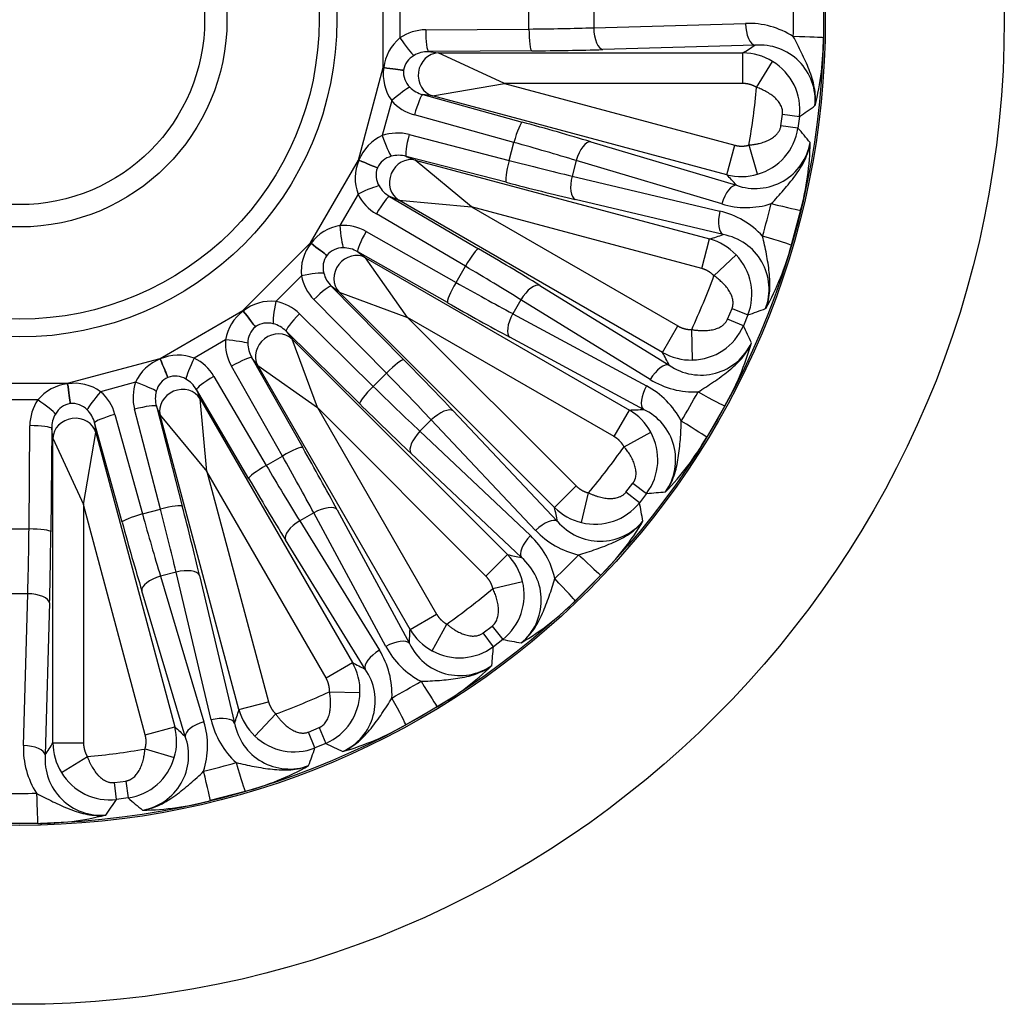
# Model space of a CAD drawing. Header units: millimetres. Extents: x 0 to 2285, y 0 to 1615.
# Tile 12 of 15: x 1617 to 1842, y 857 to 1082. Entities that reach past the tile are written whole.
import ezdxf

# ---------------------------------------------------------------- set-up
doc = ezdxf.new("R2010")
doc.units = ezdxf.units.MM
doc.header["$LTSCALE"] = 7.692308
doc.layers.add('CAP450C', color=7, linetype='Continuous')
doc.layers.add('Default', color=7, linetype='Continuous')

# ---------------------------------------------------------------- blocks, each defined once
blk = doc.blocks.new('SE2')
at = {"layer": 'CAP450C', "color": 7, "linetype": 'Continuous'}
for p, q in [((1699.79, 1071.29), (1699.79, 1093.17)), ((1703.59, 1086.38), (1703.59, 1078.09)), ((1800.35, 1086.35), (1800.35, 1078.12)), ((1733.06, 1080.1), (1733.06, 1084.36)), ((1747.87, 1084.08), (1747.87, 1080.39)), ((1709.47, 1079.92), (1733.06, 1080.1)), ((1747.87, 1080.39), (1782.58, 1081.38)), ((1784.69, 1076.39), (1749.98, 1075.4)), ((1733.7, 1075.11), (1710.11, 1074.93)), ((1710.11, 1074.93), (1712.32, 1074.64)), ((1712.32, 1074.64), (1781.96, 1074.64)), ((1727.48, 1067.65), (1712.32, 1074.64)), ((1781.96, 1067.65), (1781.96, 1074.64)), ((1694.13, 1050.16), (1699.79, 1071.29)), ((1699.79, 1071.29), (1699.9, 1071.28)), ((1699.9, 1071.27), (1699.79, 1071.29)), ((1699.9, 1071.27), (1699.9, 1071.28)), ((1785.09, 1066.77), (1788.72, 1072.71)), ((1704.41, 1070.69), (1704.41, 1070.68)), ((1711.03, 1064.82), (1727.48, 1067.65)), ((1781.96, 1067.65), (1727.48, 1067.65)), ((1727.48, 1067.65), (1780.1, 1053.55)), ((1708.81, 1065.12), (1731.56, 1058.83)), ((1711.03, 1064.82), (1708.81, 1065.12)), ((1778.29, 1046.8), (1711.03, 1064.82)), ((1701.71, 1063.75), (1699.56, 1055.74)), ((1729.65, 1054.17), (1706.91, 1060.46)), ((1790.67, 1058.01), (1791.01, 1060.61)), ((1791.01, 1060.61), (1794.9, 1060.12)), ((1794.9, 1060.12), (1794.55, 1057.47)), ((1794.55, 1057.47), (1790.67, 1058.01)), ((1705.71, 1055.99), (1728.55, 1050.06)), ((1728.55, 1050.06), (1729.65, 1054.17)), ((1747.21, 1054.34), (1780.48, 1044.4)), ((1778.29, 1046.8), (1780.1, 1053.55)), ((1785.32, 1046.91), (1783.36, 1053.59)), ((1705.03, 1051), (1707.1, 1050.15)), ((1727.87, 1045.07), (1705.03, 1051)), ((1683.19, 1031.22), (1694.13, 1050.16)), ((1694.13, 1050.16), (1694.23, 1050.12)), ((1694.23, 1050.11), (1694.13, 1050.16)), ((1694.23, 1050.11), (1694.23, 1050.12)), ((1707.1, 1050.15), (1774.36, 1032.12)), ((1719.93, 1039.47), (1707.1, 1050.15)), ((1743.87, 1050.07), (1742.92, 1046.51)), ((1777.15, 1040.12), (1743.87, 1050.07)), ((1698.43, 1048.38), (1698.43, 1048.38)), ((1742.92, 1046.51), (1776.71, 1038.48)), ((1694.03, 1042.38), (1689.88, 1035.2)), ((1701.24, 1041.86), (1721.58, 1029.9)), ((1703.31, 1041), (1701.24, 1041.86)), ((1763.62, 1006.19), (1703.31, 1041)), ((1703.31, 1041), (1719.93, 1039.47)), ((1777.46, 1033.11), (1743.67, 1041.14)), ((1718.54, 1025.9), (1698.2, 1037.85)), ((1772.55, 1025.37), (1719.93, 1039.47)), ((1719.93, 1039.47), (1767.11, 1012.24)), ((1795.16, 1038.68), (1793.03, 1030.73)), ((1695.88, 1033.84), (1716.41, 1022.21)), ((1667.72, 1015.75), (1683.19, 1031.22)), ((1683.19, 1031.22), (1683.28, 1031.15)), ((1683.28, 1031.14), (1683.19, 1031.22)), ((1683.28, 1031.14), (1683.28, 1031.15)), ((1772.55, 1025.37), (1774.36, 1032.12)), ((1686.89, 1028.38), (1686.88, 1028.38)), ((1693.94, 1029.2), (1695.71, 1027.84)), ((1714.46, 1017.57), (1693.94, 1029.2)), ((1775.35, 1023.71), (1780.39, 1028.51)), ((1695.71, 1027.84), (1756.02, 993.02)), ((1705.35, 1014.21), (1695.71, 1027.84)), ((1716.41, 1022.21), (1718.54, 1025.9)), ((1681.07, 1023.72), (1675.21, 1017.86)), ((1735.54, 1021.51), (1765.11, 1003.3)), ((1687.91, 1021.35), (1704.47, 1004.54)), ((1689.69, 1019.99), (1687.91, 1021.35)), ((1738.93, 970.75), (1689.69, 1019.99)), ((1689.69, 1019.99), (1705.35, 1014.21)), ((1700.49, 1001.46), (1683.94, 1018.27)), ((1731.21, 1018.25), (1729.37, 1015.05)), ((1760.78, 1000.03), (1731.21, 1018.25)), ((1648.77, 1004.81), (1667.72, 1015.75)), ((1667.72, 1015.75), (1667.79, 1015.66)), ((1667.78, 1015.65), (1667.72, 1015.75)), ((1667.78, 1015.65), (1667.79, 1015.66)), ((1680.66, 1015), (1697.47, 998.44)), ((1729.37, 1015.05), (1759.93, 998.56)), ((1778.47, 1013.81), (1779.48, 1016.23)), ((1779.48, 1016.23), (1783.11, 1014.76)), ((1783.11, 1014.76), (1782.08, 1012.28)), ((1752.52, 986.97), (1705.35, 1014.21)), ((1705.35, 1014.21), (1743.87, 975.69)), ((1782.08, 1012.28), (1778.47, 1013.81)), ((1670.56, 1012.05), (1670.55, 1012.05)), ((1677.58, 1011.02), (1678.94, 1009.25)), ((1694.39, 994.47), (1677.58, 1011.02)), ((1763.62, 1006.19), (1767.11, 1012.24)), ((1770.43, 1004.47), (1770.26, 1011.43)), ((1663.74, 1009.05), (1656.56, 1004.91)), ((1678.94, 1009.25), (1728.18, 960.01)), ((1684.72, 993.58), (1678.94, 1009.25)), ((1759.26, 993.18), (1728.71, 1009.68)), ((1627.64, 999.14), (1648.77, 1004.81)), ((1648.77, 1004.81), (1648.82, 1004.7)), ((1648.81, 1004.7), (1648.77, 1004.81)), ((1648.81, 1004.7), (1648.82, 1004.7)), ((1669.73, 1004.99), (1681.37, 984.47)), ((1671.09, 1003.22), (1669.73, 1004.99)), ((1676.73, 982.52), (1665.09, 1003.05)), ((1705.91, 942.92), (1671.09, 1003.22)), ((1671.09, 1003.22), (1684.72, 993.58)), ((1697.47, 998.44), (1700.49, 1001.46)), ((1605.76, 999.14), (1627.64, 999.14)), ((1627.64, 999.14), (1627.66, 999.03)), ((1627.65, 999.03), (1627.64, 999.14)), ((1627.65, 999.03), (1627.66, 999.03)), ((1643.19, 999.37), (1635.19, 997.23)), ((1650.56, 1000.5), (1650.55, 1000.5)), ((1661.08, 1000.73), (1673.04, 980.39)), ((1657.08, 997.69), (1657.93, 995.62)), ((1669.03, 977.35), (1657.08, 997.69)), ((1620.84, 995.34), (1612.56, 995.34)), ((1628.25, 994.52), (1628.24, 994.52)), ((1657.93, 995.62), (1692.75, 935.32)), ((1659.46, 979), (1657.93, 995.62)), ((1648.88, 970.39), (1642.95, 993.22)), ((1647.93, 993.9), (1653.86, 971.06)), ((1648.79, 991.84), (1647.93, 993.9)), ((1723.24, 955.07), (1684.72, 993.58)), ((1684.72, 993.58), (1711.96, 946.41)), ((1715.78, 992.82), (1739.62, 967.58)), ((1752.52, 986.97), (1756.02, 993.02)), ((1777.8, 993.97), (1773.69, 986.84)), ((1633.82, 990.12), (1634.11, 987.9)), ((1640.1, 967.38), (1633.82, 990.12)), ((1638.47, 992.02), (1644.76, 969.28)), ((1666.81, 924.57), (1648.79, 991.84)), ((1648.79, 991.84), (1659.46, 979)), ((1710.75, 990.79), (1708.15, 988.18)), ((1734.6, 965.54), (1710.75, 990.79)), ((1618.83, 965.87), (1619.02, 989.46)), ((1624.01, 988.83), (1623.82, 965.23)), ((1624.3, 986.61), (1624.01, 988.83)), ((1631.28, 971.45), (1634.11, 987.9)), ((1634.11, 987.9), (1652.13, 920.64)), ((1708.15, 988.18), (1733.39, 964.34)), ((1754.8, 984.65), (1760.91, 987.98)), ((1624.3, 916.98), (1624.3, 986.61)), ((1624.3, 986.61), (1631.28, 971.45)), ((1673.04, 980.39), (1676.73, 982.52)), ((1731.36, 959.31), (1706.11, 983.16)), ((1686.7, 931.82), (1659.46, 979)), ((1659.46, 979), (1673.56, 926.38)), ((1738.93, 970.75), (1743.87, 975.69)), ((1755.25, 974.27), (1756.85, 976.35)), ((1758.34, 971.86), (1755.25, 974.27)), ((1756.85, 976.35), (1759.97, 973.99)), ((1745.07, 967.33), (1746.71, 974.1)), ((1759.97, 973.99), (1758.34, 971.86)), ((1645.38, 918.83), (1631.28, 971.45)), ((1631.28, 971.45), (1631.28, 916.98)), ((1644.76, 969.28), (1648.88, 970.39)), ((1689.26, 970.23), (1705.76, 939.67)), ((1683.88, 969.56), (1680.69, 967.72)), ((1680.69, 967.72), (1698.9, 938.15)), ((1700.38, 939), (1683.88, 969.56)), ((1614.57, 965.87), (1618.83, 965.87)), ((1695.64, 933.83), (1677.42, 963.39)), ((1723.24, 955.07), (1728.18, 960.01)), ((1652.43, 956.01), (1648.87, 955.06)), ((1648.87, 955.06), (1658.81, 921.79)), ((1660.46, 922.23), (1652.43, 956.01)), ((1657.8, 955.26), (1665.82, 921.48)), ((1749.47, 955.28), (1743.65, 949.46)), ((1724.84, 952.23), (1731.6, 953.86)), ((1618.54, 951.07), (1614.86, 951.07)), ((1617.55, 916.36), (1618.54, 951.07)), ((1654.54, 918.45), (1644.59, 951.73)), ((1623.53, 948.95), (1622.54, 914.24)), ((1705.91, 942.92), (1711.96, 946.41)), ((1710.96, 938.02), (1714.29, 944.13)), ((1722.59, 942.09), (1724.67, 943.68)), ((1724.67, 943.68), (1727.07, 940.59)), ((1724.95, 938.96), (1722.59, 942.09)), ((1727.07, 940.59), (1724.95, 938.96)), ((1686.7, 931.82), (1692.75, 935.32)), ((1687.5, 928.67), (1694.46, 928.5)), ((1666.81, 924.57), (1673.56, 926.38)), ((1712.09, 925.24), (1704.96, 921.13)), ((1670.42, 918.54), (1675.22, 923.58)), ((1645.38, 918.83), (1652.13, 920.64)), ((1682.71, 919.46), (1685.13, 920.46)), ((1685.13, 920.46), (1686.65, 916.85)), ((1684.18, 915.83), (1682.71, 919.46)), ((1624.3, 916.98), (1631.28, 916.98)), ((1686.65, 916.85), (1684.18, 915.83)), ((1626.22, 910.21), (1632.16, 913.84)), ((1645.34, 915.58), (1652.02, 913.61)), ((1638.33, 907.92), (1640.93, 908.26)), ((1638.81, 904.03), (1638.33, 907.92)), ((1640.93, 908.26), (1641.47, 904.38)), ((1668.21, 905.9), (1660.26, 903.77)), ((1641.47, 904.38), (1638.81, 904.03)), ((1620.81, 898.58), (1612.58, 898.58))]:
    blk.add_line(p, q, dxfattribs=at)
for radius in [225, 184.1, 183.72, 72.5, 68.42, 47.36, 42.26]:
    blk.add_circle((1616.7, 1082.23), radius, dxfattribs=at)
for centre, radius, start, end in [((1628.79, 1082.23), 164.73, 358.6619, 1.3381), ((1783.22, 1062.38), 19.01, 57.3417, 91.9231), ((1710.07, 1070.17), 10.22, 129.2713, 173.7625), ((1738.88, 1077.8), 61.48, 345.6677, 0.294), ((1370.24, 1719.35), 764.96, 302.56224, 302.8057), ((1785.81, 1063.76), 12.68, 354.6913, 95.0656), ((1709.12, 1069.87), 4.78, 118.889, 170.1517), ((1781.92, 1061.64), 13, 58.4328, 89.8179), ((1709.97, 1069.71), 10.19, 171.1507, 215.8155), ((1782.02, 1061.61), 12.96, 353.4078, 58.8918), ((1709.22, 1070.27), 4.83, 175.1001, 225.8591), ((1616.7, 1082.23), 169.1, 350.2472, 354.7528), ((1265.02, 1825.63), 931, 304.69063, 304.95591), ((1703.76, 1046.42), 10.22, 114.2713, 158.7625), ((1781.72, 1059.37), 12.97, 286.1316, 351.5688), ((1084.22, 454.87), 931.5, 40.04416, 40.3093), ((1784.79, 1056.38), 12.73, 250.2104, 350.0327), ((1735.86, 1054.89), 61.48, 344.706, 359.3323), ((1702.77, 1046.37), 4.78, 103.889, 155.1517), ((1703.55, 1046), 10.19, 156.1507, 200.8155), ((1702.97, 1046.73), 4.83, 160.1001, 210.8591), ((1781.62, 1059.37), 13, 255.1821, 286.5672), ((1213.74, 530.62), 764.96, 42.1943, 42.43776), ((1782.68, 1058.31), 19.01, 253.0769, 287.6583), ((1628.37, 1079.11), 164.73, 343.6619, 346.3381), ((1772.4, 1019.96), 19.01, 42.3417, 76.9231), ((1691.53, 1025.11), 10.22, 99.2713, 143.7625), ((1543.54, 1761.43), 764.96, 287.56224, 287.8057), ((1775.27, 1020.62), 12.68, 339.6913, 80.0656), ((1691.21, 1024.75), 10.19, 141.1507, 185.8155), ((1770.96, 1019.58), 13, 43.4328, 74.8179), ((1733.57, 1046.33), 61.48, 330.6677, 345.294), ((1690.84, 1025.61), 4.83, 145.1001, 195.8591), ((1690.56, 1025.32), 4.78, 88.889, 140.1517), ((1771.05, 1019.53), 12.96, 338.4078, 43.8918), ((1616.7, 1082.23), 169.1, 335.2472, 339.7528), ((1674.19, 1007.69), 10.22, 84.2713, 128.7625), ((1673.79, 1007.43), 10.19, 126.1507, 170.8155), ((1469.26, 1891.75), 931.46, 289.69069, 289.95585), ((1673.31, 1008.14), 4.78, 73.889, 125.1517), ((1673.66, 1008.35), 4.83, 130.1001, 180.8591), ((1770.18, 1017.44), 12.97, 271.1316, 336.5688), ((939.99, 614.06), 931.5, 25.04416, 25.3093), ((1772.37, 1013.75), 12.73, 235.2104, 335.0327), ((1724.72, 1024.98), 61.48, 329.706, 344.3323), ((1084.71, 653.7), 764.96, 27.1943, 27.43776), ((1770.08, 1017.46), 13, 240.1821, 271.5672), ((1652.49, 995.2), 10.19, 111.1507, 155.8155), ((1652.94, 995.35), 10.22, 69.2713, 113.7625), ((1628.74, 988.9), 10.19, 96.1507, 140.8155), ((1629.22, 988.93), 10.22, 54.2713, 98.7625), ((1652.6, 996.13), 4.83, 115.1001, 165.8591), ((1652.21, 996.01), 4.78, 58.889, 110.1517), ((1770.83, 1016.17), 19.01, 238.0769, 272.6583), ((1750.98, 981.78), 19.01, 27.3417, 61.9231), ((1627.17, 1076.19), 164.73, 328.6619, 331.3381), ((1629.09, 989.77), 4.83, 100.1001, 150.8591), ((1628.68, 989.76), 4.78, 43.889, 95.1517), ((1721.82, 1757.22), 764.96, 272.56224, 272.8057), ((1749.48, 981.79), 13, 28.4328, 59.8179), ((1753.92, 981.68), 12.68, 324.6913, 65.0656), ((1749.56, 981.71), 12.96, 323.4078, 28.8918), ((1720.29, 1017.31), 61.48, 315.6677, 330.294), ((1616.7, 1082.23), 169.1, 320.2472, 324.7528), ((1683.8, 1902.32), 931.46, 274.69069, 274.95585), ((991.92, 806), 764.96, 12.1943, 12.43776), ((1748.09, 979.97), 13, 225.1821, 256.5672), ((1748.18, 979.92), 12.97, 256.1316, 321.5688), ((841.88, 805.16), 931.5, 10.04416, 10.3093), ((1749.34, 975.8), 12.73, 220.2104, 320.0327), ((1706.23, 998.97), 61.48, 314.706, 329.3323), ((1748.48, 978.53), 19.01, 223.0769, 257.6583), ((1720.41, 950.45), 19.01, 12.3417, 46.9231), ((1892.94, 1707.01), 764.96, 257.56224, 257.8057), ((1718.96, 950.84), 13, 13.4328, 44.8179), ((1723.22, 949.59), 12.68, 309.6913, 50.0656), ((1625.25, 1073.69), 164.73, 313.6619, 316.3381), ((1616.7, 1082.23), 169.1, 305.2472, 309.7528), ((1719.02, 950.75), 12.96, 308.4078, 13.8918), ((1699.96, 992.71), 61.48, 300.6677, 315.294), ((941.71, 977.11), 764.96, 357.1943, 357.43776), ((1717.14, 949.45), 13, 210.1821, 241.5672), ((1893.77, 1857.01), 931.46, 259.69069, 259.95585), ((1717.15, 947.95), 19.01, 208.0769, 242.6583), ((1717.28, 945.09), 12.73, 205.2104, 305.0327), ((1717.22, 949.38), 12.97, 241.1316, 306.5688), ((796.57, 1015.14), 931.5, 355.04416, 355.3093), ((1682.77, 928.1), 19.01, 357.3417, 31.9231), ((1685.26, 926.54), 12.68, 294.6913, 35.0656), ((2045.23, 1614.23), 764.96, 242.56224, 242.8057), ((1681.47, 928.85), 13, 358.4328, 29.8179), ((1681.63, 978.64), 61.48, 299.706, 314.3323), ((1622.74, 1071.77), 164.73, 298.6619, 301.3381), ((1616.7, 1082.23), 169.1, 290.2472, 294.7528), ((1681.5, 928.75), 12.96, 293.4078, 358.8918), ((937.51, 1155.39), 764.96, 342.1943, 342.43776), ((1679.36, 927.98), 13, 195.1821, 226.5672), ((1639.57, 917.32), 13, 343.4328, 14.8179), ((2168.32, 1485.19), 764.96, 227.56224, 227.8057), ((1640.62, 916.25), 19.01, 342.3417, 16.9231), ((1678.97, 926.53), 19.01, 193.0769, 227.6583), ((1678.35, 923.73), 12.73, 190.2104, 290.0327), ((1673.95, 974.21), 61.48, 285.6677, 300.294), ((1642.62, 914.1), 12.68, 279.6913, 20.0656), ((1679.41, 927.89), 12.97, 226.1316, 291.5688), ((1636.55, 915.72), 19.01, 178.0769, 212.6583), ((979.58, 1328.69), 764.96, 327.1943, 327.43776), ((1637.3, 917.02), 13, 180.1821, 211.5672), ((807.15, 1229.69), 931.5, 340.04416, 340.3093), ((2084.85, 1758.9), 931.46, 244.69069, 244.95585), ((1635.23, 913.18), 12.73, 175.2104, 275.0327), ((1616.7, 1082.23), 169.1, 275.2472, 279.7528), ((1639.57, 917.21), 12.96, 278.4078, 343.8918), ((1619.83, 1070.56), 164.73, 283.6619, 286.3381), ((1652.6, 965.37), 61.48, 284.706, 299.3323), ((1637.33, 916.92), 12.97, 211.1316, 276.5688), ((1616.7, 1070.15), 164.73, 268.6619, 271.3381), ((872.9, 1434.19), 931.5, 325.04416, 325.3093), ((2244.04, 1614.68), 931.46, 229.69069, 229.95585), ((1644.04, 963.07), 61.48, 270.6677, 285.294), ((1621.13, 960.06), 61.48, 269.706, 284.3323)]:
    blk.add_arc(centre, radius, start, end, dxfattribs=at)
for centre, major_axis, ratio, start_param, end_param in [((1726.72, 1083.44), (50, 0), 0.067279, -1.443609, -1.134169), ((1733.7, 1080.1), (-0.04, 5), 0.126841, 1.569804, 3.080008), ((1749.98, 1080.39), (-0.14, 5), 0.422744, 1.558731, 3.074178), ((1784.69, 1081.38), (-0.14, 5), 0.422744, 1.558731, 3.074178), ((1709.74, 1069.9), (-10.19, 2.23), 0.958713, 4.944743, 5.550513), ((1704.23, 1078.09), (-2.83, 4.12), 0.104827, 1.498918, 2.846451), ((1710.11, 1079.92), (-0.04, 5), 0.126841, 1.569804, 3.080008), ((1788.4, 1078.39), (12, -0.28), 0.010897, 0.087272, 1.134296), ((1710.37, 1069.9), (-5.81, 0.99), 0.84748, 4.901234, 5.507005), ((1712.32, 1069.64), (-0.65, -4.96), 0.905516, 3.28597, 6.138808), ((1726.72, 1078.45), (55, 0), 0.061163, -1.443609, -1.134169), ((1699.92, 1071.28), (-4.96, 0.66), 0.000496, 1.567049, 2.703391), ((1699.92, 1071.27), (-4.96, 0.65), 0.000496, 3.579794, 4.716136), ((1702.32, 1063.58), (-3.8, -3.25), 0.104827, 3.436735, 4.784267), ((1710.37, 1069.9), (-5.87, 0.55), 0.84748, 0.77618, 1.381951), ((1707.52, 1060.3), (-1.33, -4.82), 0.126841, 3.203177, 4.713381), ((1709.76, 1070.07), (-10.42, 0.49), 0.958713, 0.732672, 1.338443), ((1730.26, 1054.01), (-1.33, -4.82), 0.126841, 3.203177, 4.713381), ((1723.95, 1057.41), (53.13, -14.24), 0.061163, 1.134169, 1.443609), ((1703.38, 1046.24), (-9.26, 4.79), 0.958713, 4.944743, 5.550513), ((1700.17, 1055.58), (-1.67, 4.71), 0.104827, 1.498918, 2.846451), ((1706.32, 1055.82), (1.26, 4.84), 0.126841, 1.569804, 3.080008), ((1722.66, 1052.59), (48.3, -12.94), 0.067279, 1.134169, 1.443609), ((1745.92, 1049.52), (-1.43, -4.79), 0.422744, 3.209008, 4.724455), ((1703.99, 1046.08), (-5.36, 2.46), 0.84748, 4.901234, 5.507005), ((1694.25, 1050.12), (-4.62, 1.92), 0.000496, 1.567049, 2.703391), ((1694.25, 1050.1), (-4.62, 1.91), 0.000496, 3.579794, 4.716136), ((1705.8, 1045.33), (-1.91, -4.62), 0.905516, 3.28597, 6.138808), ((1729.16, 1049.89), (1.26, 4.84), 0.126841, 1.569804, 3.080008), ((1723.29, 1054.92), (48.3, -12.94), 0.067279, -1.443609, -1.134169), ((1744.96, 1045.96), (1.16, 4.86), 0.422744, 1.558731, 3.074178), ((1694.57, 1042.06), (-4.51, -2.15), 0.104827, 3.436735, 4.784267), ((1703.99, 1046.08), (-5.53, 2.05), 0.84748, 0.77618, 1.381951), ((1721.99, 1050.1), (53.13, -14.24), 0.061163, -1.443609, -1.134169), ((1779.19, 1039.58), (-1.43, -4.79), 0.422744, 3.209008, 4.724455), ((1703.44, 1046.39), (-9.94, 3.16), 0.958713, 0.732672, 1.338443), ((1698.75, 1037.54), (-2.53, -4.31), 0.126841, 3.203177, 4.713381), ((1783.55, 1041.51), (11.66, -2.83), 0.010897, -1.134296, -0.087272), ((1778.75, 1037.93), (1.16, 4.86), 0.422744, 1.558731, 3.074178), ((1691.11, 1025.03), (-7.71, 7.02), 0.958713, 4.944743, 5.550513), ((1690.43, 1034.88), (-0.39, 4.98), 0.104827, 1.498918, 2.846451), ((1696.43, 1033.53), (2.47, 4.35), 0.126841, 1.569804, 3.080008), ((1781.55, 1034.08), (11.52, -3.38), 0.010897, 0.087272, 1.134296), ((1683.3, 1031.14), (-3.96, 3.05), 0.000496, 1.567049, 2.703391), ((1683.29, 1031.13), (-3.97, 3.04), 0.000496, 3.579794, 4.716136), ((1693.22, 1023.52), (-3.04, -3.97), 0.905516, 3.28597, 6.138808), ((1691.66, 1024.72), (-4.54, 3.76), 0.84748, 4.901234, 5.507005), ((1719.09, 1025.58), (-2.53, -4.31), 0.126841, 3.203177, 4.713381), ((1713.87, 1030.5), (47.63, -27.5), 0.061163, 1.134169, 1.443609), ((1681.52, 1023.27), (-4.92, -0.91), 0.104827, 3.436735, 4.784267), ((1691.66, 1024.72), (-4.81, 3.41), 0.84748, 0.77618, 1.381951), ((1711.38, 1026.18), (43.3, -25), 0.067279, 1.134169, 1.443609), ((1691.21, 1025.17), (-8.78, 5.63), 0.958713, 0.732672, 1.338443), ((1716.96, 1021.89), (2.47, 4.35), 0.126841, 1.569804, 3.080008), ((1712.58, 1028.27), (43.3, -25), 0.067279, -1.443609, -1.134169), ((1733.05, 1017.19), (-2.62, -4.26), 0.422744, 3.209008, 4.724455), ((1684.39, 1017.82), (-3.56, -3.51), 0.126841, 3.203177, 4.713381), ((1675.66, 1017.41), (0.91, 4.92), 0.104827, 1.498918, 2.846451), ((1673.77, 1007.72), (-5.63, 8.78), 0.958713, 4.944743, 5.550513), ((1710.09, 1023.94), (47.63, -27.5), 0.061163, -1.443609, -1.134169), ((1667.79, 1015.64), (-3.05, 3.96), 0.000496, 3.579794, 4.716136), ((1667.8, 1015.64), (-3.04, 3.97), 0.000496, 1.567049, 2.703391), ((1681.11, 1014.55), (3.51, 3.56), 0.126841, 1.569804, 3.080008), ((1731.2, 1014), (2.38, 4.4), 0.422744, 1.558731, 3.074178), ((1674.22, 1007.28), (-3.41, 4.81), 0.84748, 4.901234, 5.507005), ((1675.41, 1005.72), (-3.97, -3.04), 0.905516, 3.28597, 6.138808), ((1673.9, 1007.83), (-7.02, 7.71), 0.958713, 0.732672, 1.338443), ((1664.05, 1008.5), (-4.98, 0.39), 0.104827, 3.436735, 4.784267), ((1674.22, 1007.28), (-3.76, 4.54), 0.84748, 0.77618, 1.381951), ((1648.81, 1004.68), (-1.92, 4.62), 0.000496, 3.579794, 4.716136), ((1648.83, 1004.69), (-1.91, 4.62), 0.000496, 1.567049, 2.703391), ((1656.88, 1004.36), (2.15, 4.51), 0.104827, 1.498918, 2.846451), ((1652.54, 995.49), (-3.16, 9.94), 0.958713, 4.944743, 5.550513), ((1665.41, 1002.5), (-4.35, -2.47), 0.126841, 3.203177, 4.713381), ((1700.94, 1001.01), (-3.56, -3.51), 0.126841, 3.203177, 4.713381), ((1697.17, 1007.11), (38.89, -38.89), 0.061163, 1.134169, 1.443609), ((1762.61, 998.98), (-2.62, -4.26), 0.422744, 3.209008, 4.724455), ((1693.64, 1003.58), (35.36, -35.36), 0.067279, 1.134169, 1.443609), ((1627.65, 999.01), (-0.66, 4.96), 0.000496, 3.579794, 4.716136), ((1627.66, 999.01), (-0.65, 4.96), 0.000496, 1.567049, 2.703391), ((1652.69, 995.56), (-4.79, 9.26), 0.958713, 0.732672, 1.338443), ((1643.36, 998.76), (-4.71, 1.67), 0.104827, 3.436735, 4.784267), ((1652.86, 994.94), (-2.05, 5.53), 0.84748, 4.901234, 5.507005), ((1661.4, 1000.18), (4.31, 2.53), 0.126841, 1.569804, 3.080008), ((1635.35, 996.61), (3.25, 3.8), 0.104827, 1.498918, 2.846451), ((1628.87, 989.17), (-0.49, 10.42), 0.958713, 4.944743, 5.550513), ((1652.86, 994.94), (-2.46, 5.36), 0.84748, 0.77618, 1.381951), ((1653.61, 993.13), (-4.62, -1.91), 0.905516, 3.28597, 6.138808), ((1697.92, 998), (3.51, 3.56), 0.126841, 1.569804, 3.080008), ((1695.35, 1005.29), (35.36, -35.36), 0.067279, -1.443609, -1.134169), ((1761.76, 997.5), (2.38, 4.4), 0.422744, 1.558731, 3.074178), ((1767.32, 999.71), (10.53, -5.76), 0.010897, -1.134296, -0.087272), ((1629.03, 989.19), (-2.23, 10.19), 0.958713, 0.732672, 1.338443), ((1620.84, 994.7), (-4.12, 2.83), 0.104827, 3.436735, 4.784267), ((1629.03, 988.56), (-0.55, 5.87), 0.84748, 4.901234, 5.507005), ((1643.11, 992.61), (-4.84, -1.26), 0.126841, 3.203177, 4.713381), ((1691.82, 1001.76), (38.89, -38.89), 0.061163, -1.443609, -1.134169), ((1712.25, 989.29), (-3.63, -3.43), 0.422744, 3.209008, 4.724455), ((1629.03, 988.56), (-0.99, 5.81), 0.84748, 0.77618, 1.381951), ((1629.29, 986.61), (-4.96, -0.65), 0.905516, 3.28597, 6.138808), ((1638.64, 991.41), (4.82, 1.33), 0.126841, 1.569804, 3.080008), ((1763.47, 993.05), (10.25, -6.24), 0.010897, 0.087272, 1.134296), ((1619.02, 988.83), (-5, 0.04), 0.126841, 3.203177, 4.713381), ((1709.64, 986.69), (3.43, 3.63), 0.422744, 1.558731, 3.074178), ((1677.04, 981.98), (-4.35, -2.47), 0.126841, 3.203177, 4.713381), ((1674.99, 988.84), (27.5, -47.63), 0.061163, 1.134169, 1.443609), ((1670.67, 986.35), (25, -43.3), 0.067279, 1.134169, 1.443609), ((1673.35, 979.84), (4.31, 2.53), 0.126841, 1.569804, 3.080008), ((1672.75, 987.55), (25, -43.3), 0.067279, -1.443609, -1.134169), ((1668.43, 985.06), (27.5, -47.63), 0.061163, -1.443609, -1.134169), ((1649.04, 969.77), (-4.84, -1.26), 0.126841, 3.203177, 4.713381), ((1644.01, 975.65), (12.94, -48.3), 0.067279, 1.134169, 1.443609), ((1648.83, 976.94), (14.24, -53.13), 0.061163, 1.134169, 1.443609), ((1684.94, 967.73), (-4.4, -2.38), 0.422744, 3.209008, 4.724455), ((1644.92, 968.67), (4.82, 1.33), 0.126841, 1.569804, 3.080008), ((1646.34, 976.27), (12.94, -48.3), 0.067279, -1.443609, -1.134169), ((1681.74, 965.89), (4.26, 2.62), 0.422744, 1.558731, 3.074178), ((1736.09, 964.05), (-3.63, -3.43), 0.422744, 3.209008, 4.724455), ((1615.49, 972.21), (0, -50), 0.067279, 1.134169, 1.443609), ((1618.83, 965.23), (-5, 0.04), 0.126841, 3.203177, 4.713381), ((1641.52, 974.98), (14.24, -53.13), 0.061163, -1.443609, -1.134169), ((1620.48, 972.21), (0, -55), 0.061163, 1.134169, 1.443609), ((1734.89, 962.84), (3.43, 3.63), 0.422744, 1.558731, 3.074178), ((1740.83, 963.54), (8.68, -8.28), 0.010897, -1.134296, -0.087272), ((1652.98, 953.97), (-4.86, -1.16), 0.422744, 3.209008, 4.724455), ((1649.42, 953.02), (4.79, 1.43), 0.422744, 1.558731, 3.074178), ((1735.39, 958.1), (8.28, -8.68), 0.010897, 0.087272, 1.134296), ((1618.54, 948.95), (-5, 0.14), 0.422744, 3.209008, 4.724455), ((1701.43, 937.17), (-4.4, -2.38), 0.422744, 3.209008, 4.724455), ((1699.96, 936.32), (4.26, 2.62), 0.422744, 1.558731, 3.074178), ((1705.88, 935.46), (6.24, -10.25), 0.010897, -1.134296, -0.087272), ((1699.22, 931.61), (5.76, -10.53), 0.010897, 0.087272, 1.134296), ((1661, 920.19), (-4.86, -1.16), 0.422744, 3.209008, 4.724455), ((1659.36, 919.74), (4.79, 1.43), 0.422744, 1.558731, 3.074178), ((1617.55, 914.24), (-5, 0.14), 0.422744, 3.209008, 4.724455), ((1664.86, 917.38), (3.38, -11.52), 0.010897, -1.134296, -0.087272), ((1657.42, 915.39), (2.83, -11.66), 0.010897, 0.087272, 1.134296), ((1620.55, 910.53), (0.28, -12), 0.010897, -1.134296, -0.087272)]:
    blk.add_ellipse(centre, major_axis=major_axis, ratio=ratio, start_param=start_param, end_param=end_param, dxfattribs=at)
for points, degree, knots in [([(1798.44, 1062.59), (1798.61, 1063.97), (1798.54, 1065.39), (1798.03, 1068.15), (1797.59, 1069.49), (1796.58, 1072.11), (1796, 1073.39), (1794.78, 1075.93), (1794.15, 1077.18), (1793.48, 1078.39)], 3, [0, 0, 0, 0, 0.25, 0.25, 0.5, 0.5, 0.75, 0.75, 1, 1, 1, 1]), ([(1785.09, 1066.77), (1784.38, 1067.2), (1783.57, 1067.43), (1782.78, 1067.65), (1781.96, 1067.65)], 2, [0, 0, 0, 0.5, 0.5, 1, 1, 1]), ([(1791.01, 1060.61), (1791.02, 1060.66), (1791.03, 1060.77), (1791.04, 1060.94), (1791.04, 1061.11), (1791.03, 1061.28), (1791.01, 1061.45), (1790.96, 1061.74), (1790.86, 1062.14), (1790.58, 1062.8), (1790.07, 1063.59), (1789.27, 1064.43), (1788.3, 1065.18), (1787.44, 1065.71), (1786.72, 1066.08), (1786.2, 1066.33), (1785.65, 1066.56), (1785.28, 1066.7), (1785.09, 1066.77)], 3, [0, 0, 0, 0, 0.018086, 0.036211, 0.054434, 0.072811, 0.091398, 0.110248, 0.166332, 0.225503, 0.344759, 0.479305, 0.608891, 0.747955, 0.809447, 0.871894, 0.935385, 1, 1, 1, 1]), ([(1783.36, 1053.59), (1783.47, 1053.6), (1783.7, 1053.62), (1784.04, 1053.66), (1784.37, 1053.71), (1784.7, 1053.76), (1785.03, 1053.82), (1785.35, 1053.88), (1785.97, 1054.03), (1786.86, 1054.29), (1787.8, 1054.69), (1788.5, 1055.07), (1788.98, 1055.4), (1789.41, 1055.76), (1789.75, 1056.1), (1790.02, 1056.43), (1790.22, 1056.73), (1790.39, 1057.04), (1790.52, 1057.35), (1790.62, 1057.68), (1790.65, 1057.9), (1790.67, 1058.01)], 3, [0, 0, 0, 0, 0.037056, 0.073733, 0.110048, 0.146014, 0.181649, 0.216967, 0.251987, 0.39001, 0.518721, 0.588101, 0.653228, 0.714542, 0.772562, 0.813726, 0.853096, 0.891012, 0.927855, 0.964038, 1, 1, 1, 1]), ([(1780.1, 1053.55), (1780.9, 1053.34), (1781.72, 1053.34), (1782.56, 1053.35), (1783.36, 1053.59)], 2, [0, 0, 0, 0.5, 0.5, 1, 1, 1]), ([(1788.45, 1040.2), (1789.41, 1041.18), (1790.35, 1042.23), (1792.18, 1044.37), (1793.07, 1045.46), (1794.73, 1047.72), (1795.5, 1048.9), (1796.71, 1051.44), (1797.14, 1052.8), (1797.33, 1054.17)], 3, [0, 0, 0, 0, 0.25, 0.25, 0.5, 0.5, 0.75, 0.75, 1, 1, 1, 1]), ([(1787.16, 1016.22), (1787.68, 1017.51), (1787.99, 1018.9), (1788.21, 1021.7), (1788.13, 1023.11), (1787.83, 1025.9), (1787.6, 1027.29), (1787.09, 1030.06), (1786.79, 1031.43), (1786.46, 1032.76)], 3, [0, 0, 0, 0, 0.25, 0.25, 0.5, 0.5, 0.75, 0.75, 1, 1, 1, 1]), ([(1775.35, 1023.71), (1774.77, 1024.32), (1774.05, 1024.74), (1773.35, 1025.16), (1772.55, 1025.37)], 2, [0, 0, 0, 0.5, 0.5, 1, 1, 1]), ([(1779.48, 1016.23), (1779.5, 1016.28), (1779.54, 1016.38), (1779.59, 1016.55), (1779.63, 1016.71), (1779.67, 1016.88), (1779.69, 1017.05), (1779.72, 1017.33), (1779.72, 1017.75), (1779.63, 1018.45), (1779.34, 1019.36), (1778.78, 1020.37), (1778.04, 1021.35), (1777.34, 1022.08), (1776.75, 1022.63), (1776.3, 1023), (1775.84, 1023.37), (1775.51, 1023.6), (1775.35, 1023.71)], 3, [0, 0, 0, 0, 0.018086, 0.036211, 0.054434, 0.072811, 0.091398, 0.110248, 0.166332, 0.225503, 0.344759, 0.479305, 0.608891, 0.747955, 0.809447, 0.871894, 0.935385, 1, 1, 1, 1]), ([(1770.26, 1011.43), (1770.38, 1011.41), (1770.6, 1011.37), (1770.94, 1011.32), (1771.28, 1011.28), (1771.61, 1011.25), (1771.94, 1011.22), (1772.26, 1011.2), (1772.91, 1011.18), (1773.83, 1011.2), (1774.84, 1011.34), (1775.61, 1011.54), (1776.17, 1011.73), (1776.67, 1011.96), (1777.09, 1012.2), (1777.43, 1012.45), (1777.7, 1012.69), (1777.95, 1012.94), (1778.15, 1013.21), (1778.33, 1013.5), (1778.43, 1013.7), (1778.47, 1013.81)], 3, [0, 0, 0, 0, 0.037056, 0.073733, 0.110048, 0.146014, 0.181649, 0.216967, 0.251987, 0.39001, 0.518721, 0.588101, 0.653228, 0.714542, 0.772562, 0.813726, 0.853096, 0.891012, 0.927855, 0.964038, 1, 1, 1, 1]), ([(1767.11, 1012.24), (1767.82, 1011.82), (1768.62, 1011.62), (1769.43, 1011.41), (1770.26, 1011.43)], 2, [0, 0, 0, 0.5, 0.5, 1, 1, 1]), ([(1771.72, 997.18), (1772.9, 997.88), (1774.08, 998.65), (1776.4, 1000.24), (1777.54, 1001.06), (1779.73, 1002.82), (1780.78, 1003.76), (1782.6, 1005.9), (1783.37, 1007.1), (1783.91, 1008.38)], 3, [0, 0, 0, 0, 0.25, 0.25, 0.5, 0.5, 0.75, 0.75, 1, 1, 1, 1]), ([(1764.27, 974.35), (1765.1, 975.46), (1765.76, 976.72), (1766.7, 979.37), (1766.99, 980.75), (1767.42, 983.53), (1767.56, 984.93), (1767.78, 987.73), (1767.85, 989.14), (1767.87, 990.51)], 3, [0, 0, 0, 0, 0.25, 0.25, 0.5, 0.5, 0.75, 0.75, 1, 1, 1, 1]), ([(1754.8, 984.65), (1754.4, 985.38), (1753.81, 985.98), (1753.24, 986.56), (1752.52, 986.97)], 2, [0, 0, 0, 0.5, 0.5, 1, 1, 1]), ([(1756.85, 976.35), (1756.88, 976.39), (1756.95, 976.48), (1757.04, 976.63), (1757.12, 976.77), (1757.2, 976.93), (1757.27, 977.08), (1757.37, 977.35), (1757.48, 977.75), (1757.57, 978.46), (1757.52, 979.4), (1757.24, 980.53), (1756.79, 981.66), (1756.3, 982.55), (1755.87, 983.24), (1755.53, 983.71), (1755.18, 984.18), (1754.93, 984.49), (1754.8, 984.65)], 3, [0, 0, 0, 0, 0.018086, 0.036211, 0.054434, 0.072811, 0.091398, 0.110248, 0.166332, 0.225503, 0.344759, 0.479305, 0.608891, 0.747955, 0.809447, 0.871894, 0.935385, 1, 1, 1, 1]), ([(1743.87, 975.69), (1744.45, 975.11), (1745.17, 974.7), (1745.9, 974.29), (1746.71, 974.1)], 2, [0, 0, 0, 0.5, 0.5, 1, 1, 1]), ([(1746.71, 974.1), (1746.81, 974.05), (1747.02, 973.95), (1747.33, 973.82), (1747.64, 973.69), (1747.96, 973.57), (1748.27, 973.46), (1748.58, 973.36), (1749.19, 973.17), (1750.09, 972.95), (1751.11, 972.83), (1751.9, 972.81), (1752.49, 972.86), (1753.03, 972.95), (1753.5, 973.08), (1753.89, 973.23), (1754.22, 973.39), (1754.52, 973.57), (1754.79, 973.78), (1755.04, 974.01), (1755.18, 974.18), (1755.25, 974.27)], 3, [0, 0, 0, 0, 0.037056, 0.073733, 0.110048, 0.146014, 0.181649, 0.216967, 0.251987, 0.39001, 0.518721, 0.588101, 0.653228, 0.714542, 0.772562, 0.813726, 0.853096, 0.891012, 0.927855, 0.964038, 1, 1, 1, 1]), ([(1744.42, 959.95), (1745.74, 960.33), (1747.08, 960.76), (1749.73, 961.7), (1751.05, 962.2), (1753.62, 963.33), (1754.88, 963.97), (1757.19, 965.56), (1758.25, 966.52), (1759.1, 967.62)], 3, [0, 0, 0, 0, 0.25, 0.25, 0.5, 0.5, 0.75, 0.75, 1, 1, 1, 1]), ([(1724.84, 952.23), (1724.64, 953.04), (1724.23, 953.77), (1723.82, 954.48), (1723.24, 955.07)], 2, [0, 0, 0, 0.5, 0.5, 1, 1, 1]), ([(1731.32, 939.83), (1732.41, 940.69), (1733.37, 941.74), (1734.96, 944.06), (1735.6, 945.31), (1736.73, 947.88), (1737.23, 949.2), (1738.17, 951.85), (1738.6, 953.19), (1738.98, 954.51)], 3, [0, 0, 0, 0, 0.25, 0.25, 0.5, 0.5, 0.75, 0.75, 1, 1, 1, 1]), ([(1724.67, 943.68), (1724.71, 943.72), (1724.8, 943.79), (1724.92, 943.9), (1725.04, 944.02), (1725.15, 944.15), (1725.26, 944.28), (1725.43, 944.52), (1725.64, 944.87), (1725.91, 945.53), (1726.11, 946.46), (1726.13, 947.62), (1725.98, 948.83), (1725.75, 949.82), (1725.5, 950.59), (1725.3, 951.14), (1725.08, 951.68), (1724.92, 952.05), (1724.84, 952.23)], 3, [0, 0, 0, 0, 0.018086, 0.036211, 0.054434, 0.072811, 0.091398, 0.110248, 0.166332, 0.225503, 0.344759, 0.479305, 0.608891, 0.747955, 0.809447, 0.871894, 0.935385, 1, 1, 1, 1]), ([(1711.96, 946.41), (1712.37, 945.69), (1712.96, 945.12), (1713.56, 944.53), (1714.29, 944.13)], 2, [0, 0, 0, 0.5, 0.5, 1, 1, 1]), ([(1714.29, 944.13), (1714.38, 944.06), (1714.55, 943.91), (1714.82, 943.7), (1715.09, 943.5), (1715.36, 943.3), (1715.63, 943.11), (1715.91, 942.93), (1716.45, 942.59), (1717.26, 942.15), (1718.21, 941.77), (1718.97, 941.55), (1719.55, 941.44), (1720.1, 941.38), (1720.59, 941.39), (1721.01, 941.43), (1721.36, 941.5), (1721.7, 941.6), (1722.01, 941.73), (1722.31, 941.89), (1722.5, 942.02), (1722.59, 942.09)], 3, [0, 0, 0, 0, 0.037056, 0.073733, 0.110048, 0.146014, 0.181649, 0.216967, 0.251987, 0.39001, 0.518721, 0.588101, 0.653228, 0.714542, 0.772562, 0.813726, 0.853096, 0.891012, 0.927855, 0.964038, 1, 1, 1, 1]), ([(1708.42, 931.06), (1709.8, 931.09), (1711.2, 931.16), (1714.01, 931.37), (1715.41, 931.52), (1718.18, 931.95), (1719.56, 932.24), (1722.21, 933.18), (1723.47, 933.83), (1724.59, 934.67)], 3, [0, 0, 0, 0, 0.25, 0.25, 0.5, 0.5, 0.75, 0.75, 1, 1, 1, 1]), ([(1687.5, 928.67), (1687.52, 929.51), (1687.31, 930.32), (1687.11, 931.11), (1686.7, 931.82)], 2, [0, 0, 0, 0.5, 0.5, 1, 1, 1]), ([(1685.13, 920.46), (1685.18, 920.48), (1685.28, 920.53), (1685.43, 920.61), (1685.58, 920.69), (1685.72, 920.79), (1685.86, 920.89), (1686.08, 921.07), (1686.37, 921.36), (1686.81, 921.93), (1687.24, 922.77), (1687.56, 923.88), (1687.73, 925.09), (1687.76, 926.11), (1687.72, 926.92), (1687.67, 927.49), (1687.6, 928.08), (1687.54, 928.47), (1687.5, 928.67)], 3, [0, 0, 0, 0, 0.018086, 0.036211, 0.054434, 0.072811, 0.091398, 0.110248, 0.166332, 0.225503, 0.344759, 0.479305, 0.608891, 0.747955, 0.809447, 0.871894, 0.935385, 1, 1, 1, 1]), ([(1690.55, 915.02), (1691.83, 915.56), (1693.03, 916.33), (1695.17, 918.16), (1696.11, 919.2), (1697.87, 921.39), (1698.69, 922.54), (1700.29, 924.86), (1701.05, 926.04), (1701.76, 927.22)], 3, [0, 0, 0, 0, 0.25, 0.25, 0.5, 0.5, 0.75, 0.75, 1, 1, 1, 1]), ([(1673.56, 926.38), (1673.77, 925.59), (1674.19, 924.88), (1674.62, 924.16), (1675.22, 923.58)], 2, [0, 0, 0, 0.5, 0.5, 1, 1, 1]), ([(1675.22, 923.58), (1675.29, 923.49), (1675.42, 923.3), (1675.62, 923.03), (1675.83, 922.76), (1676.04, 922.5), (1676.26, 922.25), (1676.47, 922), (1676.91, 921.54), (1677.58, 920.9), (1678.4, 920.28), (1679.08, 919.87), (1679.61, 919.62), (1680.13, 919.42), (1680.59, 919.3), (1681.01, 919.23), (1681.37, 919.21), (1681.72, 919.22), (1682.06, 919.26), (1682.39, 919.34), (1682.6, 919.42), (1682.71, 919.46)], 3, [0, 0, 0, 0, 0.037056, 0.073733, 0.110048, 0.146014, 0.181649, 0.216967, 0.251987, 0.39001, 0.518721, 0.588101, 0.653228, 0.714542, 0.772562, 0.813726, 0.853096, 0.891012, 0.927855, 0.964038, 1, 1, 1, 1]), ([(1645.34, 915.58), (1645.58, 916.38), (1645.59, 917.22), (1645.6, 918.04), (1645.38, 918.83)], 2, [0, 0, 0, 0.5, 0.5, 1, 1, 1]), ([(1631.28, 916.98), (1631.28, 916.15), (1631.51, 915.36), (1631.73, 914.55), (1632.16, 913.84)], 2, [0, 0, 0, 0.5, 0.5, 1, 1, 1]), ([(1632.16, 913.84), (1632.2, 913.73), (1632.28, 913.52), (1632.41, 913.2), (1632.54, 912.89), (1632.68, 912.59), (1632.82, 912.29), (1632.97, 911.99), (1633.27, 911.43), (1633.75, 910.64), (1634.38, 909.83), (1634.93, 909.26), (1635.37, 908.88), (1635.83, 908.55), (1636.25, 908.31), (1636.63, 908.14), (1636.97, 908.03), (1637.31, 907.94), (1637.65, 907.9), (1637.99, 907.89), (1638.22, 907.91), (1638.33, 907.92)], 3, [0, 0, 0, 0, 0.037056, 0.073733, 0.110048, 0.146014, 0.181649, 0.216967, 0.251987, 0.39001, 0.518721, 0.588101, 0.653228, 0.714542, 0.772562, 0.813726, 0.853096, 0.891012, 0.927855, 0.964038, 1, 1, 1, 1]), ([(1640.93, 908.26), (1640.98, 908.27), (1641.09, 908.29), (1641.26, 908.32), (1641.42, 908.37), (1641.58, 908.42), (1641.74, 908.49), (1642.01, 908.6), (1642.36, 908.81), (1642.93, 909.24), (1643.56, 909.95), (1644.16, 910.94), (1644.64, 912.06), (1644.93, 913.03), (1645.1, 913.83), (1645.2, 914.4), (1645.29, 914.98), (1645.33, 915.38), (1645.34, 915.58)], 3, [0, 0, 0, 0, 0.018086, 0.036211, 0.054434, 0.072811, 0.091398, 0.110248, 0.166332, 0.225503, 0.344759, 0.479305, 0.608891, 0.747955, 0.809447, 0.871894, 0.935385, 1, 1, 1, 1]), ([(1666.17, 912.48), (1667.5, 912.14), (1668.88, 911.85), (1671.64, 911.33), (1673.04, 911.1), (1675.83, 910.8), (1677.23, 910.73), (1680.04, 910.95), (1681.43, 911.25), (1682.72, 911.77)], 3, [0, 0, 0, 0, 0.25, 0.25, 0.5, 0.5, 0.75, 0.75, 1, 1, 1, 1]), ([(1644.76, 901.6), (1646.13, 901.8), (1647.49, 902.23), (1650.03, 903.44), (1651.21, 904.2), (1653.48, 905.86), (1654.57, 906.75), (1656.71, 908.59), (1657.75, 909.53), (1658.74, 910.49)], 3, [0, 0, 0, 0, 0.25, 0.25, 0.5, 0.5, 0.75, 0.75, 1, 1, 1, 1]), ([(1620.55, 905.46), (1621.75, 904.79), (1623, 904.15), (1625.54, 902.93), (1626.82, 902.35), (1629.44, 901.34), (1630.78, 900.9), (1633.55, 900.39), (1634.97, 900.33), (1636.35, 900.49)], 3, [0, 0, 0, 0, 0.25, 0.25, 0.5, 0.5, 0.75, 0.75, 1, 1, 1, 1])]:
    blk.add_open_spline(points, degree=degree, knots=knots, dxfattribs=at)

msp = doc.modelspace()

# ---------------------------------------------------------------- block references
at = {"layer": 'Default'}
msp.add_blockref('SE2', (0, 0), dxfattribs=at)

doc.saveas('drawing.dxf')
